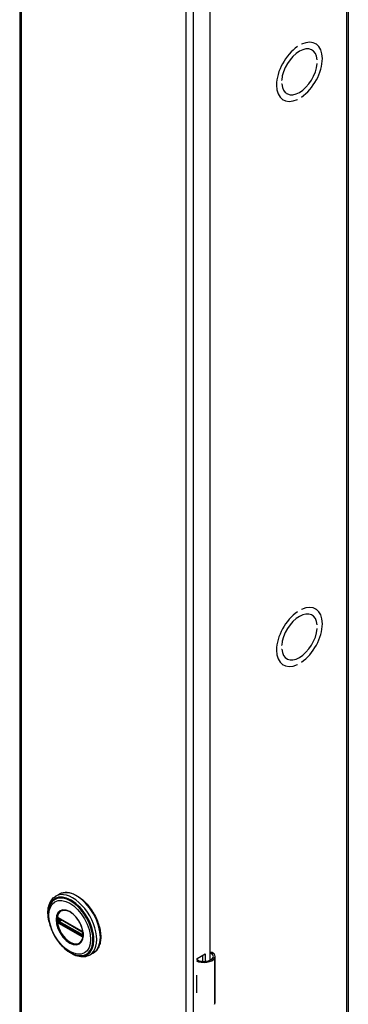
# Model space of a CAD drawing. Header units: inches. Extents: x 0 to 279, y -11 to 181.
# Tile 6 of 9: x 239 to 245, y 102 to 119. Entities that reach past the tile are written whole.
import ezdxf

# ---------------------------------------------------------------- set-up
doc = ezdxf.new("R2010")
doc.units = ezdxf.units.IN
doc.header["$LTSCALE"] = 16.718028
doc.header["$MEASUREMENT"] = 0
doc.layers.add('Visible Edges(ANSI)', color=7, linetype='Continuous', lineweight=25)
doc.layers.add('Visible Tangent Edges(ANSI)', color=7, linetype='Continuous', lineweight=25)

msp = doc.modelspace()

# ---------------------------------------------------------------- linework, layer by layer
at = {"layer": 'Visible Edges(ANSI)'}
for p, q in [((239.279, 133.14), (239.279, 74.276)), ((244.981, 133.117), (244.981, 74.254)), ((242.58, 127.601), (242.58, 102.469)), ((244.097, 118.33), (244.097, 118.33)), ((244.097, 118.33), (244.097, 118.33)), ((244.168, 118.371), (244.168, 118.371)), ((244.408, 118.383), (244.413, 118.38)), ((244.346, 118.274), (244.351, 118.272)), ((244.441, 118.103), (244.441, 118.103)), ((244.441, 118.103), (244.441, 118.103)), ((244.441, 118.037), (244.441, 118.037)), ((243.824, 117.748), (243.825, 117.748)), ((243.825, 117.748), (243.824, 117.748)), ((243.824, 117.682), (243.825, 117.683)), ((243.91, 117.516), (243.914, 117.514)), ((244.168, 117.455), (244.168, 117.455)), ((243.847, 117.408), (243.852, 117.405)), ((244.097, 117.414), (244.097, 117.414)), ((244.097, 117.414), (244.097, 117.414)), ((244.168, 108.56), (244.168, 108.56)), ((244.408, 108.572), (244.413, 108.569)), ((244.097, 108.52), (244.097, 108.52)), ((244.097, 108.52), (244.097, 108.52)), ((244.346, 108.464), (244.351, 108.461)), ((244.441, 108.292), (244.441, 108.292)), ((244.441, 108.292), (244.441, 108.292)), ((244.441, 108.227), (244.441, 108.227)), ((243.824, 107.937), (243.825, 107.937)), ((243.825, 107.937), (243.824, 107.937)), ((243.824, 107.872), (243.825, 107.872)), ((243.91, 107.706), (243.914, 107.703)), ((243.847, 107.598), (243.852, 107.595)), ((244.097, 107.604), (244.097, 107.604)), ((244.097, 107.604), (244.097, 107.604)), ((244.168, 107.644), (244.168, 107.644)), ((239.967, 103.617), (239.903, 103.581)), ((239.952, 103.203), (239.947, 103.206)), ((239.952, 103.203), (240.36, 102.968)), ((240.367, 102.961), (239.959, 103.196)), ((240.365, 102.965), (240.36, 102.968)), ((240.376, 102.953), (240.377, 102.95)), ((240.376, 102.908), (240.376, 102.945)), ((240.377, 102.95), (240.378, 102.948)), ((240.379, 102.935), (240.379, 102.898)), ((240.379, 102.898), (240.379, 102.892)), ((240.556, 102.594), (240.492, 102.557)), ((242.361, 102.501), (242.496, 102.579)), ((242.496, 102.579), (242.496, 102.448)), ((242.361, 102.469), (242.361, 102.501)), ((242.457, 102.448), (242.457, 102.556)), ((242.67, 101.732), (242.67, 102.537)), ((242.346, 102.209), (242.346, 102.178)), ((242.346, 101.935), (242.346, 101.903))]:
    msp.add_line(p, q, dxfattribs=at)
at = {"layer": 'Visible Edges(ANSI)', "flags": 128}
for points in [[(239.967, 103.617), (239.982, 103.626), (239.999, 103.633), (240.016, 103.638), (240.034, 103.642), (240.052, 103.645), (240.071, 103.646), (240.09, 103.647), (240.11, 103.645), (240.129, 103.643), (240.149, 103.639), (240.169, 103.634), (240.19, 103.627), (240.21, 103.619), (240.231, 103.61), (240.251, 103.6), (240.272, 103.589), (240.292, 103.576), (240.313, 103.563), (240.333, 103.548), (240.353, 103.533), (240.373, 103.516), (240.393, 103.498), (240.412, 103.48), (240.431, 103.461), (240.449, 103.44), (240.467, 103.419), (240.485, 103.398), (240.502, 103.375), (240.519, 103.352), (240.534, 103.329), (240.55, 103.305), (240.564, 103.28), (240.578, 103.255), (240.591, 103.23), (240.604, 103.204), (240.615, 103.178), (240.626, 103.152), (240.636, 103.126), (240.645, 103.1), (240.653, 103.074), (240.661, 103.048), (240.667, 103.022), (240.672, 102.996), (240.677, 102.971), (240.68, 102.946), (240.683, 102.921), (240.684, 102.896), (240.685, 102.872), (240.684, 102.849), (240.683, 102.826), (240.68, 102.804), (240.676, 102.782), (240.672, 102.761), (240.666, 102.741), (240.66, 102.722), (240.652, 102.703), (240.643, 102.686), (240.634, 102.669), (240.623, 102.654), (240.611, 102.64), (240.599, 102.626), (240.585, 102.614), (240.571, 102.603), (240.556, 102.594)], [(239.785, 103.15), (239.778, 103.185), (239.773, 103.219), (239.77, 103.253), (239.768, 103.286), (239.769, 103.318), (239.771, 103.349), (239.775, 103.379), (239.782, 103.408), (239.79, 103.436), (239.8, 103.462), (239.812, 103.487), (239.827, 103.51), (239.843, 103.531), (239.861, 103.55), (239.881, 103.566), (239.903, 103.581)], [(239.812, 103.441), (239.805, 103.428), (239.799, 103.414), (239.794, 103.4), (239.789, 103.385), (239.782, 103.355), (239.777, 103.323), (239.774, 103.29), (239.773, 103.255), (239.775, 103.22), (239.779, 103.184), (239.785, 103.147), (239.793, 103.11), (239.804, 103.073), (239.816, 103.035), (239.83, 102.998), (239.847, 102.961), (239.865, 102.924), (239.884, 102.888), (239.905, 102.853), (239.928, 102.82), (239.952, 102.787), (239.977, 102.756), (240.003, 102.726), (240.03, 102.699), (240.058, 102.673), (240.087, 102.649), (240.116, 102.628), (240.146, 102.608), (240.176, 102.592), (240.206, 102.577), (240.236, 102.566), (240.266, 102.557), (240.281, 102.554), (240.296, 102.551), (240.311, 102.55), (240.326, 102.549)], [(240.349, 102.794), (240.358, 102.807), (240.365, 102.823), (240.371, 102.839), (240.376, 102.858), (240.379, 102.877), (240.38, 102.898), (240.38, 102.92), (240.379, 102.943), (240.375, 102.966), (240.371, 102.99), (240.364, 103.014), (240.357, 103.039), (240.348, 103.063), (240.337, 103.088), (240.326, 103.112), (240.313, 103.135), (240.299, 103.158), (240.284, 103.181), (240.268, 103.202), (240.251, 103.222), (240.234, 103.241), (240.216, 103.258), (240.198, 103.274), (240.179, 103.289), (240.16, 103.302), (240.141, 103.313), (240.123, 103.322), (240.104, 103.329), (240.086, 103.334), (240.069, 103.338), (240.052, 103.339), (240.036, 103.338)], [(239.947, 103.206), (239.945, 103.207), (239.944, 103.207)], [(239.959, 103.196), (239.958, 103.196), (239.958, 103.196)], [(240.365, 102.965), (240.369, 102.963), (240.372, 102.959)], [(240.376, 102.945), (240.376, 102.949), (240.373, 102.954), (240.37, 102.958), (240.367, 102.961)], [(240.372, 102.959), (240.374, 102.956), (240.376, 102.953)], [(240.376, 102.906), (240.376, 102.907), (240.376, 102.908)], [(240.379, 102.892), (240.379, 102.889), (240.379, 102.888)], [(240.492, 102.557), (240.469, 102.545), (240.445, 102.537), (240.419, 102.53), (240.393, 102.527), (240.366, 102.526), (240.338, 102.528), (240.311, 102.532), (240.282, 102.539), (240.254, 102.548), (240.226, 102.559), (240.198, 102.573), (240.17, 102.589), (240.142, 102.606), (240.114, 102.626), (240.087, 102.648), (240.061, 102.671)], [(242.628, 102.599), (242.626, 102.6), (242.624, 102.601), (242.622, 102.602), (242.62, 102.603), (242.618, 102.603), (242.616, 102.604), (242.614, 102.605), (242.612, 102.605), (242.61, 102.605), (242.608, 102.606), (242.606, 102.606), (242.604, 102.606), (242.602, 102.606), (242.6, 102.606), (242.597, 102.606), (242.595, 102.605), (242.593, 102.605), (242.591, 102.604), (242.589, 102.604), (242.588, 102.603), (242.586, 102.602), (242.584, 102.601), (242.582, 102.6), (242.58, 102.599)], [(242.58, 102.588), (242.582, 102.588), (242.584, 102.589), (242.585, 102.589), (242.587, 102.589), (242.588, 102.589), (242.59, 102.589), (242.591, 102.589), (242.593, 102.589), (242.594, 102.589), (242.596, 102.589), (242.597, 102.589), (242.599, 102.589), (242.6, 102.588), (242.602, 102.588), (242.603, 102.587), (242.605, 102.587), (242.606, 102.586), (242.608, 102.585), (242.609, 102.585), (242.611, 102.584), (242.612, 102.583), (242.613, 102.582), (242.615, 102.581), (242.616, 102.58)]]:
    msp.add_lwpolyline(points, dxfattribs=at)
at = {"layer": 'Visible Edges(ANSI)'}
for centre, major_axis, ratio, start_param, end_param in [((244.133, 117.893), (0.281, 0.487), 0.578093, 4.014079, 6.977628), ((244.133, 117.893), (0.281, 0.487), 0.578093, 4.014063, 6.977643), ((244.133, 117.893), (-0.281, -0.487), 0.578093, 4.014063, 6.977643), ((244.133, 117.893), (-0.281, -0.487), 0.578093, 4.014079, 6.977628), ((244.133, 117.893), (0.218, 0.379), 0.578093, 5.58741, 8.54589), ((244.133, 117.893), (0.218, 0.379), 0.578093, 5.587431, 8.545869), ((244.133, 117.893), (-0.218, -0.379), 0.578093, 5.58741, 8.54589), ((244.133, 117.893), (-0.218, -0.379), 0.578093, 5.587431, 8.545869), ((244.133, 108.082), (0.281, 0.487), 0.578093, 4.014079, 6.977628), ((244.133, 108.082), (0.281, 0.487), 0.578093, 4.014063, 6.977643), ((244.133, 108.082), (-0.281, -0.487), 0.578093, 4.014063, 6.977643), ((244.133, 108.082), (-0.281, -0.487), 0.578093, 4.014079, 6.977628), ((244.133, 108.082), (0.218, 0.379), 0.578093, 5.58741, 8.54589), ((244.133, 108.082), (0.218, 0.379), 0.578093, 5.587431, 8.545869), ((244.133, 108.082), (-0.218, -0.379), 0.578093, 5.58741, 8.54589), ((244.133, 108.082), (-0.218, -0.379), 0.578093, 5.587431, 8.545869), ((242.512, 102.537), (0.128, 0), 0.575862, 5.96475, 6.909947), ((242.512, 102.537), (0.157, 0), 0.575862, 5.96475, 7.032103), ((242.475, 102.544), (0.197, 0), 0.575862, 3.983372, 5.96475), ((242.475, 102.544), (0.167, 0), 0.575862, 3.964134, 5.96475), ((242.475, 102.295), (0.197, 0), 0.575862, 3.983372, 3.995195), ((242.406, 102.218), (-0.0917, 0), 0.575862, 0.828235, 0.853602), ((242.406, 101.975), (0.0917, 0), 0.575862, 3.969828, 3.995195), ((242.475, 101.989), (-0.197, 0), 0.575862, 0.841779, 0.853602), ((242.512, 101.732), (0.157, 0), 0.575862, 5.96475, 6.283185)]:
    msp.add_ellipse(centre, major_axis=major_axis, ratio=ratio, start_param=start_param, end_param=end_param, dxfattribs=at)
at = {"layer": 'Visible Tangent Edges(ANSI)'}
for p, q in [((239.304, 133.105), (239.304, 74.241)), ((244.956, 74.219), (244.956, 133.082)), ((242.166, 72.593), (242.166, 131.456)), ((242.288, 131.456), (242.288, 72.593)), ((239.944, 103.154), (239.944, 103.192)), ((239.954, 103.124), (239.949, 103.127)), ((240.358, 102.973), (239.95, 103.208)), ((239.95, 103.115), (240.358, 102.88)), ((240.362, 102.889), (239.954, 103.124)), ((239.957, 103.199), (240.365, 102.964)), ((239.957, 103.192), (239.962, 103.194)), ((239.957, 103.155), (239.957, 103.192)), ((239.994, 103.176), (239.957, 103.155)), ((240.365, 102.897), (239.957, 103.132)), ((239.964, 103.143), (240.007, 103.168)), ((240.372, 102.908), (239.964, 103.143)), ((240.376, 102.91), (240.372, 102.908)), ((240.378, 102.942), (240.378, 102.904)), ((240.367, 102.886), (240.362, 102.889)), ((240.379, 102.879), (240.379, 102.88)), ((242.616, 102.58), (242.628, 102.599)), ((242.662, 101.704), (242.662, 102.509)), ((242.346, 102.178), (242.346, 101.935))]:
    msp.add_line(p, q, dxfattribs=at)
at = {"layer": 'Visible Tangent Edges(ANSI)', "flags": 128}
for points in [[(239.911, 103.176), (239.919, 103.101), (239.943, 103.021), (239.98, 102.943), (240.029, 102.872), (240.086, 102.811), (240.147, 102.767), (240.208, 102.741), (240.265, 102.736), (240.314, 102.751), (240.352, 102.786), (240.375, 102.838), (240.383, 102.904), (240.375, 102.98), (240.351, 103.059), (240.314, 103.137), (240.265, 103.209), (240.208, 103.268), (240.147, 103.313), (240.086, 103.339), (240.029, 103.344), (239.98, 103.329), (239.943, 103.294), (239.919, 103.242), (239.911, 103.176)], [(239.922, 103.175), (239.923, 103.186), (239.923, 103.197), (239.924, 103.208), (239.926, 103.218), (239.928, 103.229), (239.93, 103.238), (239.933, 103.248), (239.936, 103.257), (239.94, 103.266), (239.944, 103.274), (239.948, 103.282), (239.953, 103.289), (239.958, 103.296), (239.963, 103.302), (239.969, 103.308), (239.975, 103.314), (239.982, 103.319), (239.989, 103.323), (239.996, 103.327), (240.003, 103.33), (240.011, 103.333), (240.019, 103.335), (240.027, 103.337), (240.036, 103.338)], [(240.349, 102.794), (240.335, 102.778), (240.319, 102.765), (240.301, 102.755), (240.282, 102.749), (240.26, 102.746), (240.238, 102.747), (240.214, 102.752), (240.19, 102.759), (240.165, 102.77), (240.14, 102.784), (240.116, 102.802), (240.091, 102.822), (240.068, 102.844), (240.045, 102.869), (240.024, 102.897), (240.004, 102.925), (239.986, 102.955), (239.969, 102.987), (239.955, 103.019), (239.944, 103.051), (239.934, 103.083), (239.928, 103.114), (239.924, 103.145), (239.922, 103.175)], [(239.928, 103.193), (239.927, 103.191), (239.927, 103.19), (239.927, 103.188), (239.927, 103.187), (239.927, 103.185), (239.927, 103.184), (239.927, 103.182), (239.927, 103.181), (239.927, 103.179), (239.927, 103.178), (239.927, 103.176), (239.927, 103.175), (239.927, 103.173), (239.927, 103.171), (239.927, 103.17), (239.927, 103.168), (239.927, 103.167), (239.927, 103.165), (239.927, 103.164), (239.927, 103.162), (239.927, 103.16), (239.927, 103.159), (239.927, 103.157), (239.928, 103.156)], [(239.93, 103.209), (239.929, 103.208), (239.929, 103.208), (239.929, 103.207), (239.929, 103.207), (239.929, 103.207), (239.929, 103.206), (239.929, 103.206), (239.929, 103.205), (239.929, 103.205), (239.929, 103.205), (239.928, 103.204), (239.928, 103.204), (239.928, 103.203), (239.928, 103.203), (239.928, 103.203), (239.928, 103.202), (239.928, 103.202), (239.928, 103.201), (239.928, 103.201), (239.928, 103.2), (239.928, 103.2), (239.928, 103.199), (239.928, 103.199), (239.928, 103.198)], [(239.928, 103.198), (239.928, 103.198), (239.928, 103.198), (239.928, 103.198), (239.928, 103.198), (239.928, 103.197), (239.928, 103.197), (239.928, 103.197), (239.928, 103.197), (239.928, 103.196), (239.928, 103.196), (239.928, 103.196), (239.928, 103.196), (239.928, 103.195), (239.928, 103.195), (239.928, 103.195), (239.928, 103.195), (239.928, 103.194), (239.928, 103.194), (239.928, 103.194), (239.928, 103.194), (239.928, 103.193), (239.928, 103.193), (239.928, 103.193), (239.928, 103.193)], [(239.928, 103.156), (239.928, 103.156), (239.928, 103.155), (239.928, 103.155), (239.928, 103.155), (239.928, 103.155), (239.928, 103.154), (239.928, 103.154), (239.928, 103.154), (239.928, 103.154), (239.928, 103.153), (239.928, 103.153), (239.928, 103.153), (239.928, 103.152), (239.928, 103.152), (239.928, 103.152), (239.928, 103.152), (239.928, 103.151), (239.928, 103.151), (239.928, 103.151), (239.928, 103.151), (239.928, 103.15), (239.928, 103.15), (239.928, 103.15), (239.928, 103.15)], [(239.928, 103.15), (239.928, 103.149), (239.928, 103.149), (239.928, 103.148), (239.928, 103.148), (239.928, 103.147), (239.928, 103.147), (239.928, 103.146), (239.928, 103.146), (239.928, 103.145), (239.928, 103.145), (239.928, 103.144), (239.928, 103.144), (239.928, 103.143), (239.929, 103.143), (239.929, 103.142), (239.929, 103.142), (239.929, 103.141), (239.929, 103.141), (239.929, 103.14), (239.929, 103.14), (239.929, 103.139), (239.929, 103.139), (239.929, 103.138), (239.93, 103.138)], [(239.936, 103.213), (239.935, 103.213), (239.935, 103.213), (239.935, 103.213), (239.935, 103.213), (239.934, 103.213), (239.934, 103.213), (239.934, 103.213), (239.934, 103.213), (239.933, 103.213), (239.933, 103.213), (239.933, 103.213), (239.933, 103.213), (239.933, 103.212), (239.932, 103.212), (239.932, 103.212), (239.932, 103.212), (239.932, 103.212), (239.932, 103.212), (239.931, 103.212), (239.931, 103.212), (239.931, 103.212), (239.931, 103.211), (239.931, 103.211), (239.93, 103.211)], [(239.93, 103.211), (239.93, 103.211), (239.93, 103.211), (239.93, 103.211), (239.93, 103.211), (239.93, 103.211), (239.93, 103.21), (239.93, 103.21), (239.93, 103.21), (239.93, 103.21), (239.93, 103.21), (239.93, 103.21), (239.93, 103.21), (239.93, 103.21), (239.93, 103.21), (239.93, 103.21), (239.93, 103.209), (239.93, 103.209), (239.93, 103.209), (239.93, 103.209), (239.93, 103.209), (239.93, 103.209), (239.93, 103.209), (239.93, 103.209), (239.93, 103.209)], [(239.93, 103.138), (239.93, 103.138), (239.93, 103.138), (239.93, 103.137), (239.93, 103.137), (239.93, 103.137), (239.93, 103.137), (239.93, 103.137), (239.93, 103.137), (239.93, 103.137), (239.93, 103.136), (239.93, 103.136), (239.93, 103.136), (239.93, 103.136), (239.93, 103.136), (239.93, 103.136), (239.93, 103.136), (239.93, 103.135), (239.93, 103.135), (239.93, 103.135), (239.93, 103.135), (239.93, 103.135), (239.93, 103.135), (239.93, 103.135), (239.93, 103.134)], [(239.93, 103.134), (239.931, 103.134), (239.931, 103.134), (239.931, 103.133), (239.931, 103.133), (239.931, 103.133), (239.932, 103.132), (239.932, 103.132), (239.932, 103.132), (239.932, 103.131), (239.932, 103.131), (239.933, 103.131), (239.933, 103.13), (239.933, 103.13), (239.933, 103.13), (239.933, 103.129), (239.934, 103.129), (239.934, 103.129), (239.934, 103.128), (239.934, 103.128), (239.935, 103.128), (239.935, 103.127), (239.935, 103.127), (239.935, 103.127), (239.936, 103.126)], [(239.935, 103.198), (239.935, 103.199), (239.935, 103.199), (239.935, 103.199), (239.935, 103.199), (239.935, 103.2), (239.935, 103.2), (239.935, 103.2), (239.935, 103.201), (239.936, 103.201), (239.936, 103.201), (239.936, 103.202), (239.936, 103.202), (239.936, 103.202), (239.936, 103.202), (239.936, 103.203), (239.936, 103.203), (239.936, 103.203), (239.936, 103.203), (239.937, 103.204), (239.937, 103.204), (239.937, 103.204), (239.937, 103.204), (239.937, 103.204), (239.937, 103.205)], [(239.935, 103.192), (239.935, 103.193), (239.935, 103.193), (239.935, 103.193), (239.935, 103.193), (239.935, 103.194), (239.935, 103.194), (239.935, 103.194), (239.935, 103.194), (239.935, 103.195), (239.935, 103.195), (239.935, 103.195), (239.935, 103.195), (239.935, 103.196), (239.935, 103.196), (239.935, 103.196), (239.935, 103.196), (239.935, 103.196), (239.935, 103.197), (239.935, 103.197), (239.935, 103.197), (239.935, 103.197), (239.935, 103.198), (239.935, 103.198), (239.935, 103.198)], [(239.935, 103.155), (239.935, 103.157), (239.935, 103.158), (239.935, 103.16), (239.935, 103.161), (239.935, 103.163), (239.935, 103.164), (239.935, 103.166), (239.935, 103.168), (239.935, 103.169), (239.935, 103.171), (239.935, 103.172), (239.935, 103.174), (239.935, 103.175), (239.935, 103.177), (239.935, 103.178), (239.935, 103.18), (239.935, 103.182), (239.935, 103.183), (239.935, 103.185), (239.935, 103.186), (239.935, 103.188), (239.935, 103.189), (239.935, 103.191), (239.935, 103.192)], [(239.935, 103.149), (239.935, 103.149), (239.935, 103.15), (239.935, 103.15), (239.935, 103.15), (239.935, 103.15), (239.935, 103.151), (239.935, 103.151), (239.935, 103.151), (239.935, 103.151), (239.935, 103.152), (239.935, 103.152), (239.935, 103.152), (239.935, 103.152), (239.935, 103.153), (239.935, 103.153), (239.935, 103.153), (239.935, 103.153), (239.935, 103.154), (239.935, 103.154), (239.935, 103.154), (239.935, 103.154), (239.935, 103.155), (239.935, 103.155), (239.935, 103.155)], [(239.937, 103.141), (239.937, 103.141), (239.937, 103.141), (239.937, 103.142), (239.937, 103.142), (239.937, 103.143), (239.936, 103.143), (239.936, 103.143), (239.936, 103.144), (239.936, 103.144), (239.936, 103.144), (239.936, 103.145), (239.936, 103.145), (239.936, 103.145), (239.936, 103.146), (239.936, 103.146), (239.935, 103.146), (239.935, 103.147), (239.935, 103.147), (239.935, 103.147), (239.935, 103.148), (239.935, 103.148), (239.935, 103.149), (239.935, 103.149), (239.935, 103.149)], [(239.945, 103.211), (239.945, 103.211), (239.944, 103.211), (239.944, 103.211), (239.943, 103.212), (239.943, 103.212), (239.943, 103.212), (239.942, 103.212), (239.942, 103.212), (239.941, 103.212), (239.941, 103.213), (239.94, 103.213), (239.94, 103.213), (239.94, 103.213), (239.939, 103.213), (239.939, 103.213), (239.939, 103.213), (239.938, 103.213), (239.938, 103.213), (239.937, 103.213), (239.937, 103.213), (239.937, 103.213), (239.936, 103.213), (239.936, 103.213), (239.936, 103.213)], [(239.936, 103.126), (239.936, 103.126), (239.936, 103.125), (239.937, 103.125), (239.937, 103.125), (239.937, 103.124), (239.938, 103.124), (239.938, 103.123), (239.939, 103.123), (239.939, 103.123), (239.939, 103.122), (239.94, 103.122), (239.94, 103.122), (239.94, 103.121), (239.941, 103.121), (239.941, 103.121), (239.942, 103.12), (239.942, 103.12), (239.943, 103.12), (239.943, 103.119), (239.943, 103.119), (239.944, 103.119), (239.944, 103.118), (239.945, 103.118), (239.945, 103.118)], [(239.937, 103.205), (239.937, 103.205), (239.937, 103.205), (239.937, 103.205), (239.937, 103.205), (239.938, 103.205), (239.938, 103.205), (239.938, 103.205), (239.938, 103.205), (239.938, 103.205), (239.938, 103.205), (239.938, 103.205), (239.938, 103.205), (239.938, 103.205), (239.938, 103.205), (239.938, 103.206), (239.938, 103.206), (239.938, 103.206), (239.938, 103.206), (239.938, 103.206), (239.938, 103.206), (239.938, 103.206), (239.938, 103.206), (239.938, 103.206), (239.939, 103.206)], [(239.939, 103.138), (239.938, 103.138), (239.938, 103.138), (239.938, 103.138), (239.938, 103.139), (239.938, 103.139), (239.938, 103.139), (239.938, 103.139), (239.938, 103.139), (239.938, 103.139), (239.938, 103.139), (239.938, 103.139), (239.938, 103.139), (239.938, 103.14), (239.938, 103.14), (239.938, 103.14), (239.938, 103.14), (239.938, 103.14), (239.938, 103.14), (239.938, 103.14), (239.937, 103.14), (239.937, 103.14), (239.937, 103.141), (239.937, 103.141), (239.937, 103.141)], [(239.939, 103.206), (239.939, 103.206), (239.939, 103.206), (239.939, 103.206), (239.939, 103.206), (239.939, 103.206), (239.939, 103.207), (239.939, 103.207), (239.94, 103.207), (239.94, 103.207), (239.94, 103.207), (239.94, 103.207), (239.94, 103.207), (239.94, 103.207), (239.94, 103.207), (239.941, 103.207), (239.941, 103.207), (239.941, 103.207), (239.941, 103.207), (239.941, 103.207), (239.941, 103.207), (239.942, 103.207), (239.942, 103.207), (239.942, 103.207), (239.942, 103.207)], [(239.942, 103.133), (239.942, 103.133), (239.942, 103.133), (239.942, 103.133), (239.941, 103.133), (239.941, 103.134), (239.941, 103.134), (239.941, 103.134), (239.941, 103.134), (239.941, 103.135), (239.94, 103.135), (239.94, 103.135), (239.94, 103.135), (239.94, 103.135), (239.94, 103.136), (239.94, 103.136), (239.94, 103.136), (239.939, 103.136), (239.939, 103.137), (239.939, 103.137), (239.939, 103.137), (239.939, 103.137), (239.939, 103.138), (239.939, 103.138), (239.939, 103.138)], [(239.942, 103.207), (239.942, 103.207), (239.942, 103.207), (239.942, 103.207), (239.942, 103.207), (239.942, 103.207), (239.943, 103.207), (239.943, 103.207), (239.943, 103.207), (239.943, 103.207), (239.943, 103.207), (239.943, 103.207), (239.943, 103.207), (239.943, 103.207), (239.943, 103.207), (239.943, 103.207), (239.943, 103.207), (239.943, 103.207), (239.944, 103.207), (239.944, 103.207), (239.944, 103.207), (239.944, 103.207), (239.944, 103.207), (239.944, 103.207), (239.944, 103.207)], [(239.949, 103.127), (239.948, 103.127), (239.948, 103.127), (239.948, 103.127), (239.947, 103.128), (239.947, 103.128), (239.947, 103.128), (239.947, 103.128), (239.946, 103.128), (239.946, 103.129), (239.946, 103.129), (239.945, 103.129), (239.945, 103.129), (239.945, 103.13), (239.945, 103.13), (239.944, 103.13), (239.944, 103.13), (239.944, 103.131), (239.944, 103.131), (239.943, 103.131), (239.943, 103.131), (239.943, 103.132), (239.943, 103.132), (239.942, 103.132), (239.942, 103.133)], [(239.944, 103.192), (239.944, 103.192), (239.944, 103.192), (239.944, 103.192), (239.944, 103.193), (239.944, 103.193), (239.944, 103.193), (239.944, 103.193), (239.944, 103.194), (239.944, 103.194), (239.944, 103.194), (239.944, 103.194), (239.944, 103.195), (239.944, 103.195), (239.944, 103.195), (239.944, 103.195), (239.944, 103.195), (239.944, 103.196), (239.945, 103.196), (239.945, 103.196), (239.945, 103.196), (239.945, 103.197), (239.945, 103.197), (239.945, 103.197), (239.945, 103.197)], [(239.945, 103.148), (239.945, 103.148), (239.945, 103.148), (239.945, 103.149), (239.945, 103.149), (239.945, 103.149), (239.945, 103.149), (239.944, 103.15), (239.944, 103.15), (239.944, 103.15), (239.944, 103.151), (239.944, 103.151), (239.944, 103.151), (239.944, 103.151), (239.944, 103.152), (239.944, 103.152), (239.944, 103.152), (239.944, 103.152), (239.944, 103.153), (239.944, 103.153), (239.944, 103.153), (239.944, 103.153), (239.944, 103.154), (239.944, 103.154), (239.944, 103.154)], [(239.95, 103.208), (239.95, 103.208), (239.95, 103.208), (239.949, 103.208), (239.949, 103.208), (239.949, 103.208), (239.949, 103.209), (239.949, 103.209), (239.948, 103.209), (239.948, 103.209), (239.948, 103.209), (239.948, 103.209), (239.948, 103.209), (239.947, 103.209), (239.947, 103.21), (239.947, 103.21), (239.947, 103.21), (239.946, 103.21), (239.946, 103.21), (239.946, 103.21), (239.946, 103.21), (239.946, 103.21), (239.945, 103.211), (239.945, 103.211), (239.945, 103.211)], [(239.945, 103.197), (239.945, 103.197), (239.945, 103.197), (239.945, 103.198), (239.945, 103.198), (239.945, 103.198), (239.945, 103.198), (239.945, 103.198), (239.945, 103.198), (239.945, 103.198), (239.945, 103.199), (239.945, 103.199), (239.945, 103.199), (239.945, 103.199), (239.945, 103.199), (239.945, 103.199), (239.945, 103.199), (239.946, 103.199), (239.946, 103.2), (239.946, 103.2), (239.946, 103.2), (239.946, 103.2), (239.946, 103.2), (239.946, 103.2), (239.946, 103.2)], [(239.946, 103.143), (239.946, 103.143), (239.946, 103.144), (239.946, 103.144), (239.946, 103.144), (239.946, 103.144), (239.946, 103.144), (239.946, 103.145), (239.945, 103.145), (239.945, 103.145), (239.945, 103.145), (239.945, 103.145), (239.945, 103.146), (239.945, 103.146), (239.945, 103.146), (239.945, 103.146), (239.945, 103.146), (239.945, 103.147), (239.945, 103.147), (239.945, 103.147), (239.945, 103.147), (239.945, 103.147), (239.945, 103.148), (239.945, 103.148), (239.945, 103.148)], [(239.945, 103.118), (239.945, 103.118), (239.945, 103.118), (239.946, 103.118), (239.946, 103.117), (239.946, 103.117), (239.946, 103.117), (239.946, 103.117), (239.947, 103.117), (239.947, 103.117), (239.947, 103.117), (239.947, 103.117), (239.948, 103.116), (239.948, 103.116), (239.948, 103.116), (239.948, 103.116), (239.948, 103.116), (239.949, 103.116), (239.949, 103.116), (239.949, 103.116), (239.949, 103.115), (239.949, 103.115), (239.95, 103.115), (239.95, 103.115), (239.95, 103.115)], [(239.949, 103.202), (239.949, 103.202), (239.949, 103.202), (239.949, 103.202), (239.949, 103.202), (239.949, 103.202), (239.949, 103.202), (239.95, 103.202), (239.95, 103.202), (239.95, 103.202), (239.95, 103.202), (239.95, 103.202), (239.95, 103.202), (239.95, 103.202), (239.95, 103.202), (239.951, 103.202), (239.951, 103.202), (239.951, 103.202), (239.951, 103.202), (239.951, 103.202), (239.951, 103.202), (239.951, 103.201), (239.952, 103.201), (239.952, 103.201), (239.952, 103.201)], [(239.952, 103.135), (239.952, 103.136), (239.952, 103.136), (239.951, 103.136), (239.951, 103.136), (239.951, 103.136), (239.951, 103.136), (239.951, 103.136), (239.951, 103.136), (239.951, 103.137), (239.95, 103.137), (239.95, 103.137), (239.95, 103.137), (239.95, 103.137), (239.95, 103.137), (239.95, 103.137), (239.95, 103.138), (239.95, 103.138), (239.949, 103.138), (239.949, 103.138), (239.949, 103.138), (239.949, 103.138), (239.949, 103.139), (239.949, 103.139), (239.949, 103.139)], [(239.952, 103.201), (239.952, 103.201), (239.952, 103.201), (239.953, 103.201), (239.953, 103.201), (239.953, 103.201), (239.953, 103.201), (239.953, 103.201), (239.954, 103.201), (239.954, 103.201), (239.954, 103.201), (239.954, 103.2), (239.954, 103.2), (239.955, 103.2), (239.955, 103.2), (239.955, 103.2), (239.955, 103.2), (239.956, 103.2), (239.956, 103.2), (239.956, 103.2), (239.956, 103.2), (239.956, 103.199), (239.957, 103.199), (239.957, 103.199), (239.957, 103.199)], [(239.957, 103.132), (239.957, 103.132), (239.957, 103.132), (239.956, 103.132), (239.956, 103.132), (239.956, 103.133), (239.956, 103.133), (239.956, 103.133), (239.955, 103.133), (239.955, 103.133), (239.955, 103.133), (239.955, 103.133), (239.954, 103.134), (239.954, 103.134), (239.954, 103.134), (239.954, 103.134), (239.954, 103.134), (239.953, 103.134), (239.953, 103.134), (239.953, 103.135), (239.953, 103.135), (239.953, 103.135), (239.952, 103.135), (239.952, 103.135), (239.952, 103.135)], [(240.363, 102.97), (240.363, 102.97), (240.363, 102.97), (240.363, 102.97), (240.362, 102.97), (240.362, 102.97), (240.362, 102.971), (240.362, 102.971), (240.362, 102.971), (240.361, 102.971), (240.361, 102.971), (240.361, 102.971), (240.361, 102.971), (240.361, 102.972), (240.36, 102.972), (240.36, 102.972), (240.36, 102.972), (240.36, 102.972), (240.359, 102.972), (240.359, 102.972), (240.359, 102.972), (240.359, 102.973), (240.359, 102.973), (240.358, 102.973), (240.358, 102.973)], [(240.373, 102.961), (240.372, 102.962), (240.372, 102.962), (240.372, 102.963), (240.371, 102.963), (240.371, 102.964), (240.371, 102.964), (240.37, 102.964), (240.37, 102.965), (240.369, 102.965), (240.369, 102.966), (240.369, 102.966), (240.368, 102.966), (240.368, 102.967), (240.367, 102.967), (240.367, 102.967), (240.367, 102.968), (240.366, 102.968), (240.366, 102.968), (240.365, 102.969), (240.365, 102.969), (240.365, 102.969), (240.364, 102.969), (240.364, 102.97), (240.363, 102.97)], [(240.365, 102.964), (240.365, 102.964), (240.366, 102.964), (240.366, 102.964), (240.366, 102.963), (240.366, 102.963), (240.367, 102.963), (240.367, 102.963), (240.367, 102.963), (240.367, 102.963), (240.367, 102.963), (240.368, 102.962), (240.368, 102.962), (240.368, 102.962), (240.368, 102.962), (240.369, 102.962), (240.369, 102.962), (240.369, 102.962), (240.369, 102.961), (240.369, 102.961), (240.37, 102.961), (240.37, 102.961), (240.37, 102.961), (240.37, 102.961), (240.37, 102.96)], [(240.37, 102.96), (240.37, 102.96), (240.371, 102.96), (240.371, 102.96), (240.371, 102.96), (240.371, 102.96), (240.371, 102.96), (240.371, 102.96), (240.371, 102.959), (240.372, 102.959), (240.372, 102.959), (240.372, 102.959), (240.372, 102.959), (240.372, 102.959), (240.372, 102.958), (240.372, 102.958), (240.373, 102.958), (240.373, 102.958), (240.373, 102.958), (240.373, 102.958), (240.373, 102.958), (240.373, 102.957), (240.373, 102.957), (240.374, 102.957), (240.374, 102.957)], [(240.377, 102.955), (240.377, 102.955), (240.377, 102.956), (240.377, 102.956), (240.376, 102.956), (240.376, 102.957), (240.376, 102.957), (240.376, 102.957), (240.376, 102.957), (240.375, 102.958), (240.375, 102.958), (240.375, 102.958), (240.375, 102.958), (240.375, 102.959), (240.375, 102.959), (240.374, 102.959), (240.374, 102.959), (240.374, 102.96), (240.374, 102.96), (240.374, 102.96), (240.373, 102.96), (240.373, 102.961), (240.373, 102.961), (240.373, 102.961), (240.373, 102.961)], [(240.376, 102.953), (240.376, 102.952), (240.376, 102.952), (240.376, 102.952), (240.376, 102.952), (240.377, 102.952), (240.377, 102.951), (240.377, 102.951), (240.377, 102.951), (240.377, 102.951), (240.377, 102.951), (240.377, 102.95), (240.377, 102.95), (240.377, 102.95), (240.377, 102.95), (240.377, 102.95), (240.377, 102.949), (240.377, 102.949), (240.377, 102.949), (240.377, 102.949), (240.377, 102.949), (240.377, 102.948), (240.377, 102.948), (240.378, 102.948), (240.378, 102.948)], [(240.378, 102.948), (240.378, 102.948), (240.378, 102.947), (240.378, 102.947), (240.378, 102.947), (240.378, 102.947), (240.378, 102.946), (240.378, 102.946), (240.378, 102.946), (240.378, 102.946), (240.378, 102.945), (240.378, 102.945), (240.378, 102.945), (240.378, 102.945), (240.378, 102.944), (240.378, 102.944), (240.378, 102.944), (240.378, 102.943), (240.378, 102.943), (240.378, 102.943), (240.378, 102.943), (240.378, 102.942), (240.378, 102.942), (240.378, 102.942), (240.378, 102.942)], [(240.358, 102.88), (240.358, 102.88), (240.359, 102.88), (240.359, 102.88), (240.359, 102.879), (240.359, 102.879), (240.359, 102.879), (240.36, 102.879), (240.36, 102.879), (240.36, 102.879), (240.36, 102.879), (240.361, 102.879), (240.361, 102.878), (240.361, 102.878), (240.361, 102.878), (240.361, 102.878), (240.362, 102.878), (240.362, 102.878), (240.362, 102.878), (240.362, 102.878), (240.362, 102.877), (240.363, 102.877), (240.363, 102.877), (240.363, 102.877), (240.363, 102.877)], [(240.363, 102.877), (240.364, 102.877), (240.364, 102.877), (240.365, 102.876), (240.365, 102.876), (240.365, 102.876), (240.366, 102.876), (240.366, 102.876), (240.367, 102.875), (240.367, 102.875), (240.367, 102.875), (240.368, 102.875), (240.368, 102.875), (240.369, 102.875), (240.369, 102.875), (240.369, 102.875), (240.37, 102.875), (240.37, 102.875), (240.371, 102.875), (240.371, 102.875), (240.371, 102.875), (240.372, 102.875), (240.372, 102.875), (240.372, 102.875), (240.373, 102.875)], [(240.37, 102.894), (240.37, 102.895), (240.37, 102.895), (240.37, 102.895), (240.37, 102.895), (240.369, 102.895), (240.369, 102.895), (240.369, 102.895), (240.369, 102.895), (240.369, 102.895), (240.368, 102.895), (240.368, 102.895), (240.368, 102.895), (240.368, 102.896), (240.367, 102.896), (240.367, 102.896), (240.367, 102.896), (240.367, 102.896), (240.367, 102.896), (240.366, 102.896), (240.366, 102.896), (240.366, 102.896), (240.366, 102.897), (240.365, 102.897), (240.365, 102.897)], [(240.373, 102.884), (240.373, 102.884), (240.373, 102.884), (240.372, 102.884), (240.372, 102.884), (240.372, 102.884), (240.372, 102.884), (240.371, 102.884), (240.371, 102.884), (240.371, 102.884), (240.371, 102.885), (240.37, 102.885), (240.37, 102.885), (240.37, 102.885), (240.37, 102.885), (240.369, 102.885), (240.369, 102.885), (240.369, 102.885), (240.368, 102.885), (240.368, 102.885), (240.368, 102.885), (240.368, 102.886), (240.367, 102.886), (240.367, 102.886), (240.367, 102.886)], [(240.374, 102.894), (240.374, 102.894), (240.373, 102.894), (240.373, 102.894), (240.373, 102.894), (240.373, 102.894), (240.373, 102.894), (240.373, 102.894), (240.373, 102.894), (240.372, 102.894), (240.372, 102.894), (240.372, 102.894), (240.372, 102.894), (240.372, 102.894), (240.372, 102.894), (240.372, 102.894), (240.371, 102.894), (240.371, 102.894), (240.371, 102.894), (240.371, 102.894), (240.371, 102.894), (240.371, 102.894), (240.371, 102.894), (240.37, 102.894), (240.37, 102.894)], [(240.377, 102.886), (240.377, 102.886), (240.376, 102.886), (240.376, 102.886), (240.376, 102.885), (240.376, 102.885), (240.376, 102.885), (240.376, 102.885), (240.376, 102.885), (240.376, 102.885), (240.375, 102.885), (240.375, 102.885), (240.375, 102.885), (240.375, 102.885), (240.375, 102.885), (240.375, 102.885), (240.374, 102.885), (240.374, 102.885), (240.374, 102.885), (240.374, 102.884), (240.374, 102.884), (240.374, 102.884), (240.374, 102.884), (240.373, 102.884), (240.373, 102.884)], [(240.373, 102.875), (240.373, 102.875), (240.373, 102.875), (240.373, 102.875), (240.374, 102.875), (240.374, 102.875), (240.374, 102.875), (240.374, 102.875), (240.375, 102.875), (240.375, 102.875), (240.375, 102.875), (240.375, 102.875), (240.376, 102.875), (240.376, 102.875), (240.376, 102.875), (240.376, 102.876), (240.376, 102.876), (240.377, 102.876), (240.377, 102.876), (240.377, 102.876), (240.377, 102.876), (240.377, 102.876), (240.378, 102.876), (240.378, 102.877), (240.378, 102.877)], [(240.378, 102.899), (240.378, 102.898), (240.377, 102.898), (240.377, 102.898), (240.377, 102.898), (240.377, 102.898), (240.377, 102.898), (240.377, 102.898), (240.377, 102.897), (240.377, 102.897), (240.377, 102.897), (240.377, 102.897), (240.377, 102.897), (240.377, 102.897), (240.377, 102.897), (240.377, 102.897), (240.377, 102.896), (240.377, 102.896), (240.377, 102.896), (240.377, 102.896), (240.376, 102.896), (240.376, 102.896), (240.376, 102.896), (240.376, 102.896), (240.376, 102.896)], [(240.378, 102.887), (240.378, 102.887), (240.378, 102.887), (240.378, 102.887), (240.378, 102.887), (240.378, 102.887), (240.378, 102.887), (240.378, 102.887), (240.378, 102.887), (240.377, 102.887), (240.377, 102.886), (240.377, 102.886), (240.377, 102.886), (240.377, 102.886), (240.377, 102.886), (240.377, 102.886), (240.377, 102.886), (240.377, 102.886), (240.377, 102.886), (240.377, 102.886), (240.377, 102.886), (240.377, 102.886), (240.377, 102.886), (240.377, 102.886), (240.377, 102.886)], [(240.378, 102.904), (240.378, 102.904), (240.378, 102.904), (240.378, 102.904), (240.378, 102.903), (240.378, 102.903), (240.378, 102.903), (240.378, 102.903), (240.378, 102.902), (240.378, 102.902), (240.378, 102.902), (240.378, 102.902), (240.378, 102.901), (240.378, 102.901), (240.378, 102.901), (240.378, 102.901), (240.378, 102.9), (240.378, 102.9), (240.378, 102.9), (240.378, 102.9), (240.378, 102.9), (240.378, 102.899), (240.378, 102.899), (240.378, 102.899), (240.378, 102.899)], [(240.379, 102.888), (240.379, 102.888), (240.379, 102.888), (240.379, 102.888), (240.379, 102.888), (240.378, 102.888), (240.378, 102.888), (240.378, 102.888), (240.378, 102.888), (240.378, 102.888), (240.378, 102.888), (240.378, 102.888), (240.378, 102.888), (240.378, 102.888), (240.378, 102.888), (240.378, 102.888), (240.378, 102.887), (240.378, 102.887), (240.378, 102.887), (240.378, 102.887), (240.378, 102.887), (240.378, 102.887), (240.378, 102.887), (240.378, 102.887), (240.378, 102.887)], [(240.378, 102.877), (240.378, 102.877), (240.378, 102.877), (240.378, 102.877), (240.378, 102.877), (240.378, 102.877), (240.378, 102.877), (240.378, 102.877), (240.378, 102.878), (240.378, 102.878), (240.378, 102.878), (240.378, 102.878), (240.378, 102.878), (240.378, 102.878), (240.378, 102.878), (240.378, 102.878), (240.378, 102.878), (240.378, 102.878), (240.379, 102.879), (240.379, 102.879), (240.379, 102.879), (240.379, 102.879), (240.379, 102.879), (240.379, 102.879), (240.379, 102.879)]]:
    msp.add_lwpolyline(points, dxfattribs=at)
at = {"layer": 'Visible Tangent Edges(ANSI)'}
for centre, major_axis, ratio, start_param, end_param in [((240.17, 103.053), (0.28, -0.486), 0.578093, 5.511135, 10.196828), ((240.197, 103.069), (0.295, -0.512), 0.578093, 0, 3.141593), ((240.261, 103.106), (-0.295, 0.512), 0.578093, 3.141593, 6.283185), ((240.163, 103.049), (-0.273, 0.475), 0.578093, 2.791532, 6.633246), ((240.154, 103.044), (-0.16, 0.277), 0.578093, 5.51061, 6.923375), ((239.918, 103.18), (0.00984, 0), 0.575862, 3.926991, 5.15795), ((239.932, 103.204), (-0.00984, -0.00028), 0.591317, 1.07096, 1.857516), ((239.932, 103.198), (-0.00984, -0.00028), 0.581673, 1.028251, 1.856075), ((239.932, 103.161), (-0.00984, 0.00028), 0.569701, 1.06136, 1.889184), ((239.932, 103.155), (-0.00984, 0.00027), 0.559887, 1.103506, 1.890062), ((239.937, 103.215), (-0.00632, 0.00755), 0.811771, 1.428731, 2.475929), ((239.935, 103.213), (-0.0076, 0.00626), 0.760748, 1.40376, 2.333788), ((239.935, 103.142), (-0.00892, -0.00416), 0.215453, 0.743688, 1.673716), ((239.937, 103.138), (-0.00879, -0.00442), 0.079544, 0.618644, 1.665841), ((240.154, 103.044), (0.16, -0.277), 0.578093, 4.076067, 6.923375), ((239.938, 103.193), (0.00984, 0.00024), 0.59042, 0.83446, 1.860262), ((239.938, 103.187), (0.00984, 0), 0.575862, 0.926506, 1.872801), ((239.938, 103.15), (0.00984, 0), 0.575862, 0.926506, 1.872801), ((239.938, 103.144), (-0.00984, 0.00023), 0.560899, 4.003339, 5.029141), ((239.943, 103.217), (0.00092, -0.0098), 0.788871, 5.058604, 6.105801), ((239.943, 103.13), (-0.00768, -0.00616), 0.211593, 4.603088, 5.650285), ((239.939, 103.196), (0.00805, -0.00567), 0.788059, 1.219922, 2.275132), ((239.939, 103.139), (-0.00917, -0.00357), 0.208544, 3.774001, 4.829211), ((239.942, 103.198), (-0.00092, 0.0098), 0.788871, 5.058604, 6.105801), ((239.942, 103.135), (0.00768, 0.00616), 0.211593, 4.603088, 5.650285), ((239.95, 103.196), (0.00984, 0), 0.575862, 4.068098, 5.462881), ((239.95, 103.159), (0.00984, 0), 0.575862, 4.068098, 5.462881), ((239.952, 103.215), (-0.0048, -0.00859), 0.586247, 5.488592, 6.283185), ((239.952, 103.122), (0.00502, 0.00847), 0.569822, 1.311426, 2.361318), ((239.952, 103.193), (-0.00492, 0.00854), 0.577389, 6.025038, 6.545191), ((239.957, 103.184), (-0.0098, 0.0171), 0.577389, 6.15618, 6.414048), ((239.952, 103.144), (-0.00491, 0.00853), 0.578798, 1.312658, 1.832811), ((239.957, 103.147), (0.0098, -0.0171), 0.578798, 4.585393, 4.843261), ((239.945, 103.132), (0.00471, 0.00864), 0.563128, 4.432802, 5.419453), ((239.957, 103.212), (-0.00491, -0.00853), 0.578093, 5.495853, 6.283185), ((239.957, 103.119), (0.00491, 0.00853), 0.578093, 1.295624, 2.354261), ((239.945, 103.197), (0.00472, 0.00863), 0.562064, 5.546486, 5.914438), ((239.95, 103.129), (0.00491, 0.00853), 0.578093, 4.437217, 5.354746), ((239.95, 103.194), (0.00491, 0.00853), 0.578093, 5.636961, 5.898307), ((239.964, 103.204), (-0.00491, -0.00853), 0.578093, 5.636961, 6.283185), ((239.964, 103.188), (-0.00544, 0.00826), 0.574683, 0.074975, 0.752272), ((239.964, 103.151), (-0.00491, 0.00853), 0.620454, 0.788035, 2.357613), ((239.964, 103.135), (-0.00491, -0.00853), 0.578093, 3.959964, 5.354746), ((240.365, 102.977), (-0.00491, -0.00853), 0.578093, 5.495853, 6.283185), ((240.37, 102.974), (-0.00502, -0.00847), 0.569822, 5.502911, 6.283185), ((240.358, 102.959), (-0.00491, -0.00853), 0.578093, 2.495368, 2.743694), ((240.372, 102.969), (-0.00491, -0.00853), 0.578093, 5.636961, 6.283185), ((240.363, 102.956), (-0.0051, -0.00842), 0.593717, 2.430436, 2.556448), ((240.38, 102.965), (-0.00768, -0.00616), 0.211593, 5.650285, 6.283185), ((240.367, 102.953), (-0.00768, -0.00616), 0.211593, 2.508693, 2.529805), ((240.37, 102.952), (0.00491, -0.00853), 0.578798, 1.312658, 1.832811), ((240.365, 102.949), (-0.0098, 0.0171), 0.578798, 4.585393, 4.843261), ((240.385, 102.957), (-0.00879, -0.00442), 0.079544, 0, 0.485097), ((240.369, 102.949), (0.00917, 0.00357), 0.208544, 0.612205, 0.632409), ((240.386, 102.945), (-0.00984, 0), 0.575862, 0, 0.644291), ((240.387, 102.953), (-0.00927, -0.00332), 0.150665, 0, 0.239458), ((240.37, 102.944), (0.00984, 0.00022), 0.591489, 0.648714, 0.709273), ((240.37, 102.938), (-0.00984, 0), 0.575862, 3.697464, 3.785883), ((240.389, 102.935), (-0.00984, -0.00009), 0.594902, 0.018047, 0.066957), ((240.365, 102.884), (0.00491, 0.00853), 0.578093, 1.295624, 2.354261), ((240.358, 102.894), (0.00491, 0.00853), 0.578093, 4.437217, 5.354746), ((240.37, 102.881), (0.0048, 0.00859), 0.586247, 1.297107, 2.347), ((240.372, 102.9), (-0.00491, -0.00853), 0.578093, 3.959964, 5.354746), ((240.363, 102.891), (-0.00511, -0.00841), 0.592653, 1.318605, 2.305256), ((240.38, 102.879), (-0.00092, 0.0098), 0.788871, 0.869814, 1.917011), ((240.372, 102.916), (0.00441, -0.00885), 0.574531, 5.534735, 6.208141), ((240.367, 102.89), (0.00092, -0.0098), 0.788871, 0.869814, 1.917011), ((240.37, 102.903), (0.00492, -0.00854), 0.577389, 6.025038, 6.545191), ((240.365, 102.912), (0.0098, -0.0171), 0.577389, 6.15618, 6.414048), ((240.386, 102.908), (-0.00984, 0), 0.575862, 0, 0.644291), ((240.369, 102.892), (0.00805, -0.00567), 0.788059, 0.164712, 1.219922), ((240.385, 102.881), (-0.00632, 0.00755), 0.811771, 0.381534, 1.428731), ((240.387, 102.882), (-0.00794, 0.00582), 0.825536, 0.179827, 1.109855), ((240.37, 102.901), (-0.00984, 0), 0.575862, 3.560707, 3.785883), ((240.37, 102.895), (-0.00984, 0.00021), 0.559831, 3.557748, 3.876313), ((240.389, 102.898), (-0.00984, 0.00009), 0.556473, 0, 0.418671), ((240.389, 102.892), (-0.00984, 0.00023), 0.556723, 0, 0.376029)]:
    msp.add_ellipse(centre, major_axis=major_axis, ratio=ratio, start_param=start_param, end_param=end_param, dxfattribs=at)
msp.add_ellipse((240.147, 103.04), major_axis=(0.256, -0.444), ratio=0.578093, dxfattribs=at)

doc.saveas('drawing.dxf')
